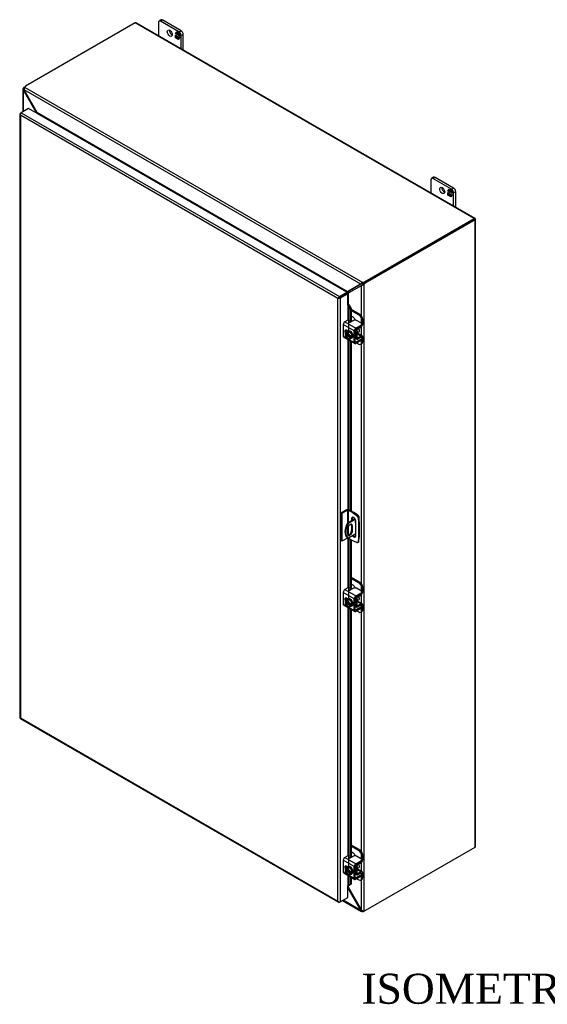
# Model space of a CAD drawing. Header units: inches. Extents: x 15 to 237, y 5 to 158.
# Tile 8 of 9: x 184 to 211, y 109 to 158. Entities that reach past the tile are written whole.
import ezdxf
from ezdxf.enums import TextEntityAlignment as Align

# ---------------------------------------------------------------- set-up
doc = ezdxf.new("R2010")
doc.units = ezdxf.units.IN
doc.header["$MEASUREMENT"] = 0
for name, color, linetype in [('COM40153-1', 7, 'CONTINUOUS'), ('COM40153-2', 7, 'CONTINUOUS'), ('COM42667', 7, 'CONTINUOUS'), ('COM42780', 7, 'CONTINUOUS'), ('COM48455', 7, 'CONTINUOUS'), ('COM71782-5', 7, 'CONTINUOUS'), ('DEFAULT', 7, 'CONTINUOUS'), ('FET07710', 7, 'CONTINUOUS'), ('SCC19011', 7, 'CONTINUOUS'), ('WAF25035', 7, 'CONTINUOUS')]:
    doc.layers.add(name, color=color, linetype=linetype)
doc.styles.add('SEACAD_TIMES_NEW_ROMAN', font='times.ttf')

msp = doc.modelspace()

# ---------------------------------------------------------------- linework, layer by layer
at = {"layer": 'COM40153-1', "color": 7}
for p, q in [((200.927, 132.766), (200.57, 132.56)), ((200.57, 132.56), (200.61, 132.537)), ((200.948, 132.732), (200.61, 132.537)), ((201.1, 132.905), (201.113, 132.897)), ((201.138, 132.618), (201.138, 132.862)), ((200.555, 132.256), (200.555, 132.019)), ((200.974, 132.012), (200.61, 131.802)), ((200.762, 132.422), (200.803, 132.399)), ((200.762, 132.422), (200.762, 132.185)), ((200.762, 132.185), (200.803, 132.162)), ((200.803, 132.162), (200.803, 132.399)), ((200.55, 131.835), (200.591, 131.812))]:
    msp.add_line(p, q, dxfattribs=at)
for centre, major_axis, start_param, end_param in [((200.85, 132.355), (0.3, 0.52), 1.508132, 3.141593), ((200.891, 132.331), (0.3, 0.52), 1.508132, 3.204257), ((200.679, 132.328), (-0.087, -0.151), 2.356194, 5.497787), ((200.979, 132.628), (-0.025, -0.0433), 4.139289, 6.283185), ((200.939, 132.651), (0.025, 0.0433), 4.093609, 5.210881), ((200.979, 132.628), (-0.025, -0.0433), 0, 0.63978), ((201.052, 132.862), (-0.0864, 0), 2.529725, 3.926991), ((200.679, 132.09), (0.087, 0.151), 2.356194, 5.497787), ((200.638, 132.114), (0.087, 0.151), 3.37676, 5.497787), ((200.638, 132.351), (-0.087, -0.151), 2.356194, 2.906426)]:
    msp.add_ellipse(centre, major_axis=major_axis, ratio=0.57735, start_param=start_param, end_param=end_param, dxfattribs=at)
at = {"layer": 'COM40153-2', "color": 7}
for p, q in [((200.512, 133.215), (200.233, 133.054)), ((200.233, 133.054), (200.233, 131.666)), ((200.274, 133.03), (200.233, 133.054)), ((200.553, 133.191), (200.274, 133.03)), ((200.274, 133.03), (200.274, 131.642)), ((200.553, 133.191), (200.553, 132.532)), ((200.593, 133.191), (200.593, 132.574)), ((200.828, 133.056), (200.593, 133.191)), ((200.869, 133.079), (200.634, 133.215)), ((200.828, 133.056), (200.869, 133.079)), ((200.828, 133.056), (201.017, 132.927)), ((201.058, 132.951), (200.869, 133.079)), ((200.762, 132.759), (200.803, 132.782)), ((200.762, 132.759), (200.762, 132.671)), ((200.803, 132.695), (200.803, 132.782)), ((200.974, 131.918), (200.974, 132.636)), ((201.017, 132.927), (201.058, 132.951)), ((201.122, 132.84), (201.081, 132.816)), ((201.081, 132.816), (201.098, 132.588)), ((201.098, 132.588), (201.139, 132.612)), ((201.098, 132.588), (201.098, 131.823)), ((201.139, 132.612), (201.122, 132.84)), ((201.139, 132.612), (201.139, 131.847)), ((200.593, 132.381), (200.593, 131.955)), ((200.274, 131.642), (200.233, 131.666)), ((200.553, 131.803), (200.274, 131.642)), ((200.553, 131.834), (200.553, 131.803)), ((200.593, 131.811), (200.593, 131.803)), ((200.828, 131.668), (200.593, 131.803)), ((201.017, 131.578), (200.828, 131.668)), ((201.061, 131.576), (201.102, 131.599)), ((201.098, 131.823), (201.081, 131.615)), ((201.081, 131.615), (201.122, 131.638)), ((201.098, 131.823), (201.139, 131.847)), ((201.122, 131.638), (201.139, 131.847))]:
    msp.add_line(p, q, dxfattribs=at)
for centre, major_axis, start_param, end_param in [((200.573, 133.179), (-0.0864, 0), 3.926991, 5.497787), ((200.573, 133.179), (-0.0288, 0), 3.926991, 5.497787), ((200.868, 132.698), (0.075, -0.13), 0.785398, 3.926991), ((200.909, 132.721), (0.075, -0.13), 3.416574, 3.926991), ((201.011, 132.85), (0.05, -0.0866), 0.872665, 2.268928), ((201.052, 132.873), (-0.05, 0.0866), 4.014257, 5.410521), ((200.573, 131.791), (0.0288, 0), 0.785398, 2.356194), ((200.868, 131.979), (-0.075, 0.13), 1.73559, 3.926991), ((200.909, 132.003), (-0.075, 0.13), 1.73559, 2.866611), ((201.011, 131.662), (-0.05, 0.0866), 2.443461, 3.839724), ((201.052, 131.686), (-0.05, 0.0866), 3.141593, 3.839724)]:
    msp.add_ellipse(centre, major_axis=major_axis, ratio=0.57735, start_param=start_param, end_param=end_param, dxfattribs=at)
at = {"layer": 'COM42667', "color": 7}
for p, q in [((200.891, 142.128), (200.343, 142.445)), ((200.343, 142.445), (200.343, 141.863)), ((200.568, 142.668), (200.423, 142.585)), ((200.423, 142.585), (200.972, 142.268)), ((200.857, 142.65), (200.71, 142.565)), ((200.972, 142.268), (201.245, 142.426)), ((200.972, 142.206), (201.245, 142.364)), ((201.245, 142.507), (200.998, 142.65)), ((201.245, 142.364), (201.245, 142.426)), ((201.274, 142.405), (201.274, 142.467)), ((200.343, 141.863), (200.546, 141.745)), ((200.573, 142.112), (200.498, 142.156)), ((200.891, 141.546), (200.891, 142.128)), ((200.945, 141.577), (200.945, 142.159)), ((200.366, 141.81), (200.915, 141.493)), ((200.586, 141.722), (200.891, 141.546)), ((200.972, 141.561), (200.945, 141.577)), ((201.245, 141.719), (200.972, 141.561)), ((201.245, 141.657), (200.972, 141.499)), ((201.232, 141.808), (201.245, 141.8)), ((201.245, 141.657), (201.245, 141.719)), ((201.274, 141.698), (201.274, 141.76)), ((200.891, 128.778), (200.343, 129.095)), ((200.343, 129.095), (200.343, 128.513)), ((200.568, 129.318), (200.423, 129.235)), ((200.423, 129.235), (200.972, 128.918)), ((200.857, 129.3), (200.71, 129.215)), ((200.972, 128.918), (201.245, 129.076)), ((201.245, 129.157), (200.998, 129.3)), ((201.245, 129.014), (201.245, 129.076)), ((201.274, 129.055), (201.274, 129.117)), ((200.573, 128.762), (200.498, 128.806)), ((200.891, 128.196), (200.891, 128.778)), ((200.945, 128.227), (200.945, 128.809)), ((200.972, 128.856), (201.245, 129.014)), ((200.343, 128.513), (200.546, 128.395)), ((200.366, 128.46), (200.915, 128.143)), ((200.586, 128.372), (200.891, 128.196)), ((200.972, 128.211), (200.945, 128.227)), ((201.245, 128.369), (200.972, 128.211)), ((201.245, 128.307), (200.972, 128.149)), ((201.232, 128.458), (201.245, 128.45)), ((201.245, 128.307), (201.245, 128.369)), ((201.274, 128.347), (201.274, 128.41)), ((200.568, 115.968), (200.423, 115.885)), ((200.423, 115.885), (200.972, 115.568)), ((200.857, 115.95), (200.71, 115.865)), ((201.245, 115.807), (200.998, 115.95)), ((200.891, 115.428), (200.343, 115.745)), ((200.343, 115.745), (200.343, 115.163)), ((200.573, 115.412), (200.498, 115.456)), ((200.891, 114.846), (200.891, 115.428)), ((200.945, 114.877), (200.945, 115.459)), ((200.972, 115.568), (201.245, 115.726)), ((200.972, 115.506), (201.245, 115.664)), ((201.245, 115.664), (201.245, 115.726)), ((201.274, 115.705), (201.274, 115.767)), ((200.343, 115.163), (200.546, 115.045)), ((200.366, 115.11), (200.915, 114.793)), ((200.586, 115.022), (200.891, 114.846)), ((200.972, 114.861), (200.945, 114.877)), ((201.245, 115.019), (200.972, 114.861)), ((201.245, 114.957), (200.972, 114.799)), ((201.232, 115.108), (201.245, 115.1)), ((201.245, 114.957), (201.245, 115.019)), ((201.274, 114.997), (201.274, 115.059))]:
    msp.add_line(p, q, dxfattribs=at)
for centre, major_axis, start_param, end_param in [((200.423, 142.492), (-0.0572, -0.0991), 3.926991, 5.497787), ((200.602, 142.649), (-0.048, 0), 3.141593, 5.497787), ((200.676, 142.585), (0.048, 0), 2.929457, 5.497787), ((200.928, 142.609), (0.1, 0), 0.785398, 2.356194), ((201.174, 142.467), (-0.1, 0), 2.356194, 3.926991), ((201.174, 142.405), (-0.1, 0), 2.356194, 3.141593), ((200.423, 141.909), (0.0572, 0.0991), 2.356194, 3.141593), ((200.498, 142.064), (0.0562, -0.0973), 2.356194, 4.826451), ((200.552, 142.095), (0.0562, -0.0973), 3.6401, 4.826451), ((200.972, 142.175), (0.0572, 0.0991), 0.785398, 2.356194), ((200.972, 142.175), (0.0192, 0.0333), 0.785398, 2.356194), ((200.972, 141.593), (0.0572, 0.0991), 2.356194, 3.926991), ((200.972, 141.593), (0.0192, 0.0333), 2.356194, 3.926991), ((201.174, 141.76), (-0.1, 0), 2.356194, 3.926991), ((201.174, 141.698), (-0.1, 0), 2.356194, 3.141593), ((200.423, 129.142), (-0.0572, -0.0991), 3.926991, 5.497787), ((200.602, 129.299), (-0.048, 0), 3.141593, 5.497787), ((200.676, 129.235), (0.048, 0), 2.929457, 5.497787), ((200.928, 129.259), (0.1, 0), 0.785398, 2.356194), ((201.174, 129.117), (-0.1, 0), 2.356194, 3.926991), ((201.174, 129.055), (-0.1, 0), 2.356194, 3.141593), ((200.498, 128.714), (0.0562, -0.0973), 2.356194, 4.826451), ((200.552, 128.745), (0.0562, -0.0973), 3.6401, 4.826451), ((200.972, 128.825), (0.0572, 0.0991), 0.785398, 2.356194), ((200.972, 128.825), (0.0192, 0.0333), 0.785398, 2.356194), ((200.423, 128.559), (0.0572, 0.0991), 2.356194, 3.141593), ((200.972, 128.242), (0.0572, 0.0991), 2.356194, 3.926991), ((200.972, 128.242), (0.0192, 0.0333), 2.356194, 3.926991), ((201.174, 128.41), (-0.1, 0), 2.356194, 3.926991), ((201.174, 128.347), (-0.1, 0), 2.356194, 3.141593), ((200.423, 115.792), (-0.0572, -0.0991), 3.926991, 5.497787), ((200.602, 115.949), (-0.048, 0), 3.141593, 5.497787), ((200.676, 115.885), (0.048, 0), 2.929457, 5.497787), ((200.928, 115.909), (0.1, 0), 0.785398, 2.356194), ((201.174, 115.767), (-0.1, 0), 2.356194, 3.926991), ((200.498, 115.364), (0.0562, -0.0973), 2.356194, 4.826451), ((200.552, 115.395), (0.0562, -0.0973), 3.6401, 4.826451), ((200.972, 115.475), (0.0572, 0.0991), 0.785398, 2.356194), ((200.972, 115.475), (0.0192, 0.0333), 0.785398, 2.356194), ((201.174, 115.705), (-0.1, 0), 2.356194, 3.141593), ((200.423, 115.209), (0.0572, 0.0991), 2.356194, 3.141593), ((200.972, 114.892), (0.0572, 0.0991), 2.356194, 3.926991), ((200.972, 114.892), (0.0192, 0.0333), 2.356194, 3.926991), ((201.174, 115.059), (-0.1, 0), 2.356194, 3.926991), ((201.174, 114.997), (-0.1, 0), 2.356194, 3.141593)]:
    msp.add_ellipse(centre, major_axis=major_axis, ratio=0.57735, start_param=start_param, end_param=end_param, dxfattribs=at)
at = {"layer": 'COM42780', "color": 7}
for p, q in [((200.74, 143.205), (201.172, 142.956)), ((200.74, 143.143), (201.118, 142.925)), ((200.836, 142.802), (200.74, 142.857)), ((201.118, 142.925), (201.172, 142.956)), ((201.07, 142.23), (201.234, 142.328)), ((201.314, 142.711), (201.26, 142.68)), ((201.26, 142.497), (201.26, 142.68)), ((201.314, 142.467), (201.314, 142.711)), ((200.949, 142.177), (200.99, 142.153)), ((200.99, 141.765), (200.99, 142.153)), ((201.044, 141.796), (201.044, 142.184)), ((201.048, 141.979), (201.234, 141.871)), ((201.29, 141.876), (201.062, 142.007)), ((201.234, 141.871), (201.07, 141.78)), ((201.314, 141.58), (201.314, 141.823)), ((200.945, 141.791), (200.99, 141.765)), ((200.945, 141.752), (201.014, 141.712)), ((201.018, 141.526), (201.118, 141.468)), ((201.044, 141.795), (201.07, 141.78)), ((201.233, 141.808), (201.069, 141.717)), ((201.218, 141.458), (201.272, 141.489)), ((201.233, 141.808), (201.26, 141.792)), ((201.26, 141.79), (201.26, 141.792)), ((201.26, 141.549), (201.26, 141.667)), ((201.26, 141.549), (201.314, 141.58)), ((200.74, 129.855), (201.172, 129.606)), ((200.74, 129.793), (201.118, 129.575)), ((201.118, 129.575), (201.172, 129.606)), ((200.836, 129.452), (200.74, 129.507)), ((201.314, 129.361), (201.26, 129.33)), ((201.26, 129.147), (201.26, 129.33)), ((201.314, 129.117), (201.314, 129.361)), ((200.949, 128.827), (200.99, 128.803)), ((200.99, 128.415), (200.99, 128.803)), ((201.044, 128.446), (201.044, 128.834)), ((201.048, 128.628), (201.234, 128.521)), ((201.29, 128.526), (201.062, 128.657)), ((201.07, 128.88), (201.234, 128.978)), ((200.945, 128.441), (200.99, 128.415)), ((200.945, 128.402), (201.014, 128.362)), ((201.018, 128.176), (201.118, 128.118)), ((201.044, 128.445), (201.07, 128.43)), ((201.233, 128.458), (201.069, 128.367)), ((201.234, 128.521), (201.07, 128.43)), ((201.218, 128.108), (201.272, 128.139)), ((201.233, 128.458), (201.26, 128.442)), ((201.26, 128.44), (201.26, 128.442)), ((201.26, 128.199), (201.26, 128.317)), ((201.26, 128.199), (201.314, 128.23)), ((201.314, 128.23), (201.314, 128.473)), ((200.74, 116.505), (201.172, 116.256)), ((200.74, 116.443), (201.118, 116.224)), ((200.836, 116.102), (200.74, 116.157)), ((201.118, 116.224), (201.172, 116.256)), ((201.314, 116.011), (201.26, 115.98)), ((201.26, 115.797), (201.26, 115.98)), ((201.314, 115.767), (201.314, 116.011)), ((200.949, 115.476), (200.99, 115.453)), ((200.99, 115.065), (200.99, 115.453)), ((201.044, 115.096), (201.044, 115.484)), ((201.07, 115.53), (201.234, 115.628)), ((200.945, 115.091), (200.99, 115.065)), ((200.945, 115.052), (201.014, 115.012)), ((201.018, 114.825), (201.118, 114.767)), ((201.044, 115.095), (201.07, 115.08)), ((201.048, 115.278), (201.234, 115.171)), ((201.29, 115.176), (201.062, 115.307)), ((201.233, 115.108), (201.069, 115.017)), ((201.234, 115.171), (201.07, 115.08)), ((201.233, 115.108), (201.26, 115.092)), ((201.26, 115.089), (201.26, 115.092)), ((201.26, 114.849), (201.26, 114.967)), ((201.26, 114.849), (201.314, 114.88)), ((201.314, 114.88), (201.314, 115.123)), ((201.218, 114.758), (201.272, 114.789))]:
    msp.add_line(p, q, dxfattribs=at)
for centre, major_axis, start_param, end_param in [((200.836, 142.639), (0.1, -0.173), 1.392108, 2.356194), ((201.118, 142.761), (0.1, -0.173), 0.785398, 2.356194), ((201.172, 142.792), (-0.1, 0.173), 3.926991, 5.497787), ((201.233, 142.421), (-0.0572, -0.0991), 0.802851, 2.356194), ((201.071, 142.199), (-0.0572, -0.0991), 4.744903, 5.497787), ((201.071, 142.199), (-0.0192, -0.0333), 3.944444, 5.497787), ((200.956, 142.102), (0.078, -0.135), 0.133398, 1.437398), ((201.233, 141.777), (-0.0192, -0.0333), 2.356194, 3.909538), ((201.233, 141.777), (-0.0572, -0.0991), 2.356194, 3.909538), ((201.071, 141.811), (0.0572, 0.0991), 2.356194, 3.909538), ((201.071, 141.811), (0.0192, 0.0333), 2.356194, 3.909538), ((201.118, 141.631), (-0.1, 0.173), 2.356194, 3.926991), ((201.172, 141.662), (-0.1, 0.173), 3.141593, 3.926991), ((201.118, 129.411), (0.1, -0.173), 0.785398, 2.356194), ((201.172, 129.442), (-0.1, 0.173), 3.926991, 5.497787), ((200.836, 129.289), (0.1, -0.173), 1.392108, 2.356194), ((201.233, 129.071), (-0.0572, -0.0991), 0.802851, 2.356194), ((201.071, 128.849), (-0.0572, -0.0991), 4.744903, 5.497787), ((201.071, 128.849), (-0.0192, -0.0333), 3.944444, 5.497787), ((200.956, 128.752), (0.078, -0.135), 0.133398, 1.437398), ((201.071, 128.461), (0.0572, 0.0991), 2.356194, 3.909538), ((201.071, 128.461), (0.0192, 0.0333), 2.356194, 3.909538), ((201.118, 128.281), (-0.1, 0.173), 2.356194, 3.926991), ((201.233, 128.427), (-0.0192, -0.0333), 2.356194, 3.909538), ((201.233, 128.427), (-0.0572, -0.0991), 2.356194, 3.909538), ((201.172, 128.312), (-0.1, 0.173), 3.141593, 3.926991), ((200.836, 115.939), (0.1, -0.173), 1.392108, 2.356194), ((201.118, 116.061), (0.1, -0.173), 0.785398, 2.356194), ((201.172, 116.092), (-0.1, 0.173), 3.926991, 5.497787), ((201.071, 115.499), (-0.0572, -0.0991), 4.744903, 5.497787), ((201.071, 115.499), (-0.0192, -0.0333), 3.944444, 5.497787), ((200.956, 115.402), (0.078, -0.135), 0.133398, 1.437398), ((201.233, 115.721), (-0.0572, -0.0991), 0.802851, 2.356194), ((201.071, 115.111), (0.0572, 0.0991), 2.356194, 3.909538), ((201.071, 115.111), (0.0192, 0.0333), 2.356194, 3.909538), ((201.118, 114.931), (-0.1, 0.173), 2.356194, 3.926991), ((201.233, 115.077), (-0.0192, -0.0333), 2.356194, 3.909538), ((201.233, 115.077), (-0.0572, -0.0991), 2.356194, 3.909538), ((201.172, 114.962), (-0.1, 0.173), 3.141593, 3.926991)]:
    msp.add_ellipse(centre, major_axis=major_axis, ratio=0.57735, start_param=start_param, end_param=end_param, dxfattribs=at)
at = {"layer": 'COM48455', "color": 7}
for p, q in [((189.981, 157.476), (184.513, 154.319)), ((206.87, 147.725), (189.981, 157.476)), ((206.914, 147.73), (190.025, 157.48)), ((184.381, 154.182), (184.381, 153.044)), ((184.439, 154.171), (184.383, 154.164)), ((184.447, 154.214), (184.406, 154.238)), ((184.445, 154.141), (184.406, 154.118)), ((185.062, 152.989), (184.406, 154.118)), ((184.406, 153.059), (184.406, 154.118)), ((185.095, 153.008), (184.445, 154.141)), ((201.215, 144.458), (184.445, 154.141)), ((184.463, 154.271), (201.319, 144.54)), ((185.062, 152.989), (185.095, 153.008)), ((185.062, 152.98), (185.062, 152.989)), ((200.565, 144.077), (185.095, 153.008)), ((200.503, 144.065), (185.116, 152.949)), ((185.116, 152.949), (185.116, 152.948)), ((185.117, 152.967), (185.122, 152.953)), ((201.402, 144.568), (206.87, 147.725)), ((206.928, 147.712), (206.87, 147.678)), ((206.928, 147.711), (206.87, 147.678)), ((206.87, 147.678), (206.911, 147.702)), ((201.402, 144.521), (206.87, 147.678)), ((206.87, 147.678), (201.402, 144.521)), ((206.911, 147.655), (201.443, 144.498)), ((206.87, 147.678), (206.87, 147.678)), ((206.87, 147.678), (206.87, 147.678)), ((206.911, 116.395), (206.911, 147.655)), ((206.936, 116.431), (206.936, 147.69)), ((201.215, 144.458), (200.565, 144.077)), ((200.599, 144.019), (201.254, 144.391)), ((201.242, 144.474), (200.606, 144.1)), ((200.639, 144.042), (201.281, 144.406)), ((201.239, 144.472), (201.215, 144.458)), ((201.278, 144.486), (201.243, 144.491)), ((201.279, 144.405), (201.254, 144.391)), ((201.254, 142.878), (201.254, 144.391)), ((201.256, 144.482), (201.278, 144.486)), ((201.309, 144.431), (201.295, 144.414)), ((201.309, 144.431), (201.297, 144.399)), ((201.319, 144.493), (201.319, 144.54)), ((201.336, 144.463), (201.376, 144.44)), ((201.376, 144.44), (201.376, 113.219)), ((201.402, 144.568), (201.402, 144.521)), ((201.443, 144.498), (201.402, 144.521)), ((200.502, 144.065), (200.503, 144.065)), ((200.509, 144.07), (200.512, 144.059)), ((200.546, 143.993), (200.537, 144.002)), ((200.565, 144.077), (200.606, 144.1)), ((200.599, 144.019), (200.639, 144.042)), ((200.599, 143.445), (200.599, 144.019)), ((201.254, 141.896), (201.254, 142.343)), ((201.254, 129.528), (201.254, 141.478)), ((201.254, 128.546), (201.254, 128.993)), ((201.254, 116.178), (201.254, 128.128)), ((201.443, 113.238), (206.911, 116.395)), ((201.254, 115.196), (201.254, 115.643)), ((200.57, 114.381), (200.599, 114.398)), ((201.215, 113.246), (200.57, 114.37)), ((200.599, 114.398), (200.599, 114.473)), ((201.254, 113.269), (200.599, 114.398)), ((201.254, 113.269), (201.254, 114.778)), ((200.308, 113.741), (201.258, 113.192)), ((201.215, 113.246), (200.333, 113.755)), ((201.254, 113.269), (201.215, 113.246)), ((201.278, 113.248), (201.243, 113.203)), ((201.319, 113.233), (201.319, 113.186))]:
    msp.add_line(p, q, dxfattribs=at)
for centre, radius, start, end in [((184.455, 154.182), 0.0746, 131.1998, 193.8127), ((184.487, 154.188), 0.107, 192.9737, 220.7862), ((184.551, 154.197), 0.114, 139.6628, 181.0415), ((184.594, 154.193), 0.158, 179.2416, 199.2958), ((184.946, 152.901), 0.184, 16.5502, 35.8512), ((201.353, 144.369), 0.165, 131.9165, 147.0143), ((201.284, 144.404), 0.0817, 102.1735, 123.0322), ((201.394, 144.338), 0.215, 110.4183, 134.5607), ((201.246, 144.555), 0.165, 272.9857, 288.0835), ((201.342, 144.222), 0.271, 94.8053, 103.6793), ((201.242, 144.477), 0.0817, 296.9677, 317.8265), ((201.241, 144.603), 0.212, 285.2655, 309.7555), ((201.113, 144.618), 0.271, 316.3207, 325.1947), ((200.505, 144.335), 0.266, 270.8004, 283.1072), ((200.453, 144.202), 0.183, 296.202, 326.2497), ((200.651, 143.859), 0.183, 93.7503, 128.6863), ((200.793, 143.837), 0.266, 136.8928, 149.1996), ((200.431, 114.322), 0.184, 24.1488, 38.9687), ((201.316, 113.281), 0.107, 199.2138, 227.0263), ((201.295, 113.257), 0.0745, 226.1543, 288.8332), ((201.374, 113.372), 0.158, 220.7042, 240.7584), ((201.356, 113.333), 0.116, 239.1566, 280.1391)]:
    msp.add_arc(centre, radius, start, end, dxfattribs=at)
for centre, major_axis, ratio, start_param, end_param in [((189.981, 157.406), (-0.0432, -0.0748), 0.57735, 3.141593, 3.926991), ((184.473, 154.132), (0.1, 0.173), 0.57735, 0.939773, 1.276789), ((184.655, 154.238), (-0.2, 0), 0.57735, 5.497787, 5.989178), ((185.116, 152.972), (-0.0144, -0.0249), 0.57735, 0.785398, 1.068497), ((206.87, 147.655), (-0.0432, -0.0748), 0.57735, 2.696031, 3.926991), ((206.85, 147.667), (0.0863, 0.0499), 0.000948, -0.784852, -0.445015), ((206.85, 147.667), (0.0864, 0.0498), 0.000948, 0.445015, 0.784852), ((206.85, 147.69), (-0.0864, 0), 0.57735, 2.356194, 3.587154), ((206.85, 147.667), (-0.0288, -0.0166), 0.000948, 2.355648, 3.926445), ((206.85, 147.667), (-0.0288, -0.0166), 0.000948, 2.356741, 3.927537), ((201.261, 144.65), (0.2, 0), 0.57735, 5.006396, 5.497787), ((201.261, 144.603), (0.2, 0), 0.57735, 5.006396, 5.497787), ((201.402, 144.358), (0.1, 0.173), 0.57735, 0.785398, 1.276789), ((201.443, 144.334), (0.1, 0.173), 0.57735, 0.785398, 1.276789), ((200.503, 144.089), (-0.0144, -0.0249), 0.57735, 0.785398, 1.068497), ((200.578, 143.959), (-0.0864, 0), 0.57735, -1.068499, -1.003058), ((206.85, 116.431), (-0.0864, 0), 0.57735, 2.356194, 3.141593), ((201.261, 113.297), (0.2, 0), 0.57735, 5.006396, 5.365574), ((201.443, 113.402), (-0.1, -0.173), 0.57735, 0.294007, 0.785398)]:
    msp.add_ellipse(centre, major_axis=major_axis, ratio=ratio, start_param=start_param, end_param=end_param, dxfattribs=at)
at = {"layer": 'COM71782-5', "color": 7}
for p, q in [((184.665, 153.209), (184.292, 152.993)), ((200.529, 144.049), (184.665, 153.209)), ((184.226, 152.935), (184.226, 122.848)), ((184.235, 152.913), (184.235, 152.913)), ((184.251, 152.97), (184.292, 152.993)), ((200.075, 143.74), (184.251, 152.876)), ((184.251, 152.876), (184.251, 122.836)), ((184.292, 152.993), (200.156, 143.834)), ((200.099, 143.754), (200.156, 143.787)), ((200.099, 143.754), (200.156, 143.787)), ((200.156, 143.834), (200.529, 144.049)), ((200.156, 143.787), (200.529, 144.002)), ((200.529, 144.002), (200.156, 143.787)), ((200.57, 143.979), (200.197, 143.764)), ((200.529, 144.049), (200.529, 144.002)), ((200.57, 143.979), (200.529, 144.002)), ((200.57, 143.407), (200.57, 143.979)), ((200.116, 143.764), (200.075, 143.74)), ((200.075, 113.7), (200.075, 143.74)), ((200.197, 143.764), (200.197, 113.677)), ((200.57, 143.407), (200.57, 142.669)), ((200.593, 143.412), (200.598, 143.445)), ((200.614, 143.382), (200.661, 143.401)), ((200.614, 143.382), (200.693, 143.204)), ((200.614, 142.132), (200.614, 143.382)), ((200.661, 143.401), (200.74, 143.223)), ((200.74, 143.223), (200.693, 143.204)), ((200.693, 143.204), (200.693, 142.559)), ((200.74, 143.223), (200.74, 142.583)), ((200.57, 142.114), (200.57, 142.11)), ((200.57, 141.693), (200.57, 133.229)), ((200.614, 133.223), (200.614, 141.667)), ((200.693, 141.622), (200.693, 133.181)), ((200.74, 141.594), (200.74, 133.153)), ((200.57, 131.808), (200.57, 129.319)), ((200.614, 128.782), (200.614, 131.791)), ((200.693, 131.746), (200.693, 129.209)), ((200.74, 131.718), (200.74, 129.232)), ((200.57, 128.764), (200.57, 128.76)), ((200.57, 128.343), (200.57, 115.969)), ((200.614, 115.432), (200.614, 128.317)), ((200.693, 128.272), (200.693, 115.859)), ((200.74, 128.244), (200.74, 115.882)), ((184.249, 122.808), (200.113, 113.649)), ((184.251, 122.836), (200.075, 113.7)), ((200.57, 115.414), (200.57, 115.41)), ((200.57, 114.993), (200.57, 114.464)), ((200.614, 114.485), (200.614, 114.967)), ((200.693, 114.922), (200.693, 114.532)), ((200.74, 114.894), (200.74, 114.551)), ((200.57, 113.892), (200.57, 114.464)), ((200.693, 114.532), (200.614, 114.485)), ((200.614, 114.485), (200.661, 114.504)), ((200.74, 114.551), (200.661, 114.504)), ((200.74, 114.551), (200.693, 114.532)), ((200.197, 113.677), (200.57, 113.892)), ((200.099, 113.667), (200.099, 113.667)), ((200.197, 113.677), (200.156, 113.653))]:
    msp.add_line(p, q, dxfattribs=at)
for centre, radius, start, end in [((200.53, 143.346), 0.0911, 23.2734, 46.5882), ((200.555, 143.317), 0.135, 38.3968, 71.6578), ((200.812, 114.204), 0.343, 125.2045, 129.639), ((200.649, 114.423), 0.0704, 117.4412, 127.5015)]:
    msp.add_arc(centre, radius, start, end, dxfattribs=at)
for centre, major_axis, ratio, start_param, end_param in [((184.313, 152.935), (0.0864, 0), 0.57735, 2.356194, 3.587154), ((184.292, 152.923), (0.0432, 0.0748), 0.57735, 0.785398, 2.016358), ((184.313, 152.911), (-0.061, 0.106), 0.577982, 1.231508, 1.571345), ((184.313, 152.911), (-0.061, 0.106), 0.577982, 1.230411, 1.570248), ((200.156, 143.764), (0.0432, 0.0748), 0.57735, 0.785398, 2.016358), ((200.136, 143.775), (0.0288, 0.0166), 0.000948, 0.785944, 2.356741), ((200.136, 143.775), (0.0288, 0.0166), 0.000948, 3.926445, 5.497241), ((200.136, 143.775), (-0.0863, -0.0499), 0.000948, -1.124689, -0.784852), ((200.136, 143.775), (-0.0864, -0.0498), 0.000948, 0.784852, 1.124689), ((200.136, 143.799), (0.0864, 0), 0.57735, 4.266828, 5.497787), ((200.59, 143.396), (0.0864, 0), 0.57735, 1.48353, 1.808737), ((200.59, 143.396), (0.0288, 0), 0.57735, 1.48353, 2.356194), ((184.313, 122.848), (0.0864, 0), 0.57735, 3.141593, 3.587154), ((184.313, 122.871), (-0.0864, -0.0498), 0.000948, 0.445015, 0.784852), ((184.313, 122.871), (-0.0863, -0.0499), 0.000948, -0.784852, -0.445015), ((184.292, 122.883), (0.0432, 0.0748), 0.57735, 2.696031, 3.141593), ((200.59, 114.452), (-0.0288, 0), 0.57735, 4.625123, 5.497787), ((200.136, 113.736), (0.061, -0.106), 0.577982, 4.712938, 5.052774), ((200.136, 113.736), (0.061, -0.106), 0.577982, 4.71184, 5.051677), ((200.136, 113.712), (0.0864, 0), 0.57735, 4.266828, 5.497787), ((200.156, 113.724), (0.0432, 0.0748), 0.57735, 2.696031, 3.926991)]:
    msp.add_ellipse(centre, major_axis=major_axis, ratio=ratio, start_param=start_param, end_param=end_param, dxfattribs=at)
at = {"layer": 'FET07710', "color": 7}
for p, q in [((191.27, 157.624), (191.164, 157.563)), ((191.345, 157.617), (191.239, 157.555)), ((192.158, 157.025), (191.239, 157.555)), ((192.264, 157.086), (191.345, 157.617)), ((191.133, 157.494), (191.133, 156.841)), ((191.976, 156.931), (192.045, 157.029)), ((192.019, 156.983), (192.05, 157.027)), ((192.045, 157.029), (192.107, 156.994)), ((192.158, 157.025), (192.264, 157.086)), ((191.987, 156.937), (191.976, 156.931)), ((192.012, 156.91), (191.976, 156.931)), ((191.976, 156.729), (191.976, 156.867)), ((191.976, 156.867), (192.012, 156.846)), ((191.987, 156.735), (191.976, 156.729)), ((192.037, 156.693), (191.976, 156.729)), ((191.987, 156.937), (192.012, 156.973)), ((192.012, 156.923), (191.987, 156.937)), ((191.987, 156.735), (191.987, 156.861)), ((192.044, 156.702), (191.987, 156.735)), ((192.024, 156.985), (192.012, 156.979)), ((192.068, 156.947), (192.012, 156.979)), ((192.012, 156.979), (192.012, 156.91)), ((192.012, 156.846), (192.012, 156.777)), ((192.012, 156.777), (192.068, 156.745)), ((192.079, 156.953), (192.024, 156.985)), ((192.063, 156.729), (192.037, 156.693)), ((192.074, 156.736), (192.063, 156.729)), ((192.063, 156.678), (192.063, 156.729)), ((192.074, 156.685), (192.063, 156.678)), ((192.124, 156.643), (192.063, 156.678)), ((192.079, 156.953), (192.068, 156.947)), ((192.068, 156.878), (192.068, 156.947)), ((192.079, 156.884), (192.068, 156.878)), ((192.102, 156.858), (192.068, 156.878)), ((192.068, 156.745), (192.068, 156.814)), ((192.068, 156.814), (192.102, 156.794)), ((192.079, 156.751), (192.068, 156.745)), ((192.074, 156.685), (192.074, 156.736)), ((192.131, 156.652), (192.074, 156.685)), ((192.079, 156.884), (192.079, 156.953)), ((192.102, 156.871), (192.079, 156.884)), ((192.079, 156.751), (192.079, 156.807)), ((192.113, 156.934), (192.102, 156.927)), ((192.157, 156.895), (192.102, 156.927)), ((192.102, 156.927), (192.102, 156.858)), ((192.102, 156.794), (192.102, 156.725)), ((192.102, 156.725), (192.157, 156.693)), ((192.107, 156.994), (192.107, 156.943)), ((192.107, 156.943), (192.132, 156.979)), ((192.118, 156.95), (192.107, 156.943)), ((192.169, 156.902), (192.113, 156.934)), ((192.118, 156.95), (192.137, 156.976)), ((192.194, 156.741), (192.124, 156.643)), ((192.132, 156.979), (192.194, 156.944)), ((192.169, 156.902), (192.157, 156.895)), ((192.157, 156.826), (192.157, 156.895)), ((192.169, 156.833), (192.157, 156.826)), ((192.194, 156.805), (192.157, 156.826)), ((192.157, 156.693), (192.157, 156.762)), ((192.157, 156.762), (192.194, 156.741)), ((192.162, 156.696), (192.157, 156.693)), ((192.169, 156.833), (192.169, 156.902)), ((192.194, 156.818), (192.169, 156.833)), ((192.169, 156.705), (192.169, 156.756)), ((192.194, 156.944), (192.194, 156.805)), ((192.37, 156.902), (192.264, 156.841)), ((192.264, 156.187), (192.264, 156.841)), ((192.37, 156.126), (192.37, 156.902)), ((204.846, 149.786), (204.741, 149.725)), ((204.921, 149.778), (204.816, 149.717)), ((205.735, 149.186), (204.816, 149.717)), ((205.841, 149.247), (204.921, 149.778)), ((204.709, 149.656), (204.709, 149.002)), ((205.552, 149.092), (205.622, 149.191)), ((205.595, 149.144), (205.626, 149.188)), ((205.622, 149.191), (205.683, 149.155)), ((205.735, 149.186), (205.841, 149.247)), ((205.564, 149.099), (205.552, 149.092)), ((205.589, 149.071), (205.552, 149.092)), ((205.552, 148.89), (205.552, 149.029)), ((205.552, 149.029), (205.589, 149.008)), ((205.564, 148.897), (205.552, 148.89)), ((205.614, 148.855), (205.552, 148.89)), ((205.564, 149.099), (205.589, 149.135)), ((205.589, 149.084), (205.564, 149.099)), ((205.564, 148.897), (205.564, 149.022)), ((205.62, 148.864), (205.564, 148.897)), ((205.6, 149.147), (205.589, 149.14)), ((205.644, 149.108), (205.589, 149.14)), ((205.589, 149.14), (205.589, 149.071)), ((205.589, 149.008), (205.589, 148.939)), ((205.589, 148.939), (205.644, 148.906)), ((205.656, 149.115), (205.6, 149.147)), ((205.639, 148.891), (205.614, 148.855)), ((205.65, 148.897), (205.639, 148.891)), ((205.639, 148.84), (205.639, 148.891)), ((205.65, 148.846), (205.639, 148.84)), ((205.701, 148.804), (205.639, 148.84)), ((205.656, 149.115), (205.644, 149.108)), ((205.644, 149.039), (205.644, 149.108)), ((205.656, 149.046), (205.644, 149.039)), ((205.678, 149.02), (205.644, 149.039)), ((205.644, 148.906), (205.644, 148.976)), ((205.644, 148.976), (205.678, 148.956)), ((205.656, 148.913), (205.644, 148.906)), ((205.65, 148.846), (205.65, 148.897)), ((205.707, 148.814), (205.65, 148.846)), ((205.656, 149.046), (205.656, 149.115)), ((205.678, 149.033), (205.656, 149.046)), ((205.656, 148.913), (205.656, 148.969)), ((205.689, 149.095), (205.678, 149.089)), ((205.734, 149.057), (205.678, 149.089)), ((205.678, 149.089), (205.678, 149.02)), ((205.678, 148.956), (205.678, 148.887)), ((205.678, 148.887), (205.734, 148.855)), ((205.683, 149.155), (205.683, 149.105)), ((205.683, 149.105), (205.709, 149.141)), ((205.695, 149.111), (205.683, 149.105)), ((205.745, 149.063), (205.689, 149.095)), ((205.695, 149.111), (205.713, 149.138)), ((205.77, 148.903), (205.701, 148.804)), ((205.709, 149.141), (205.77, 149.105)), ((205.745, 149.063), (205.734, 149.057)), ((205.734, 148.988), (205.734, 149.057)), ((205.745, 148.994), (205.734, 148.988)), ((205.77, 148.967), (205.734, 148.988)), ((205.734, 148.855), (205.734, 148.924)), ((205.734, 148.924), (205.77, 148.903)), ((205.738, 148.857), (205.734, 148.855)), ((205.745, 148.994), (205.745, 149.063)), ((205.77, 148.98), (205.745, 148.994)), ((205.745, 148.867), (205.745, 148.917)), ((205.77, 149.105), (205.77, 148.967)), ((205.947, 149.064), (205.841, 149.003)), ((205.841, 148.349), (205.841, 149.003)), ((205.947, 148.288), (205.947, 149.064))]:
    msp.add_line(p, q, dxfattribs=at)
for centre, major_axis, start_param, end_param in [((191.239, 157.433), (0.075, -0.13), 2.356194, 3.926991), ((191.345, 157.494), (0.075, -0.13), 2.356194, 3.141593), ((191.805, 157.025), (-0.088, 0.152), 0.649107, 2.492486), ((192.158, 156.902), (0.075, -0.13), 0.785398, 2.356194), ((192.264, 156.963), (-0.075, 0.13), 3.926991, 5.497787), ((204.816, 149.595), (0.075, -0.13), 2.356194, 3.926991), ((204.921, 149.656), (0.075, -0.13), 2.356194, 3.141593), ((205.381, 149.186), (-0.088, 0.152), 0.649107, 2.492486), ((205.735, 149.064), (0.075, -0.13), 0.785398, 2.356194), ((205.841, 149.125), (-0.075, 0.13), 3.926991, 5.497787)]:
    msp.add_ellipse(centre, major_axis=major_axis, ratio=0.57735, start_param=start_param, end_param=end_param, dxfattribs=at)
for centre in [(191.699, 156.963), (205.275, 149.125)]:
    msp.add_ellipse(centre, major_axis=(-0.088, 0.152), ratio=0.57735, dxfattribs=at)
at = {"layer": 'SCC19011', "color": 7}
for p, q in [((200.444, 142.018), (200.547, 142.078)), ((200.566, 142.035), (200.444, 142.018)), ((200.444, 142.018), (200.444, 141.97)), ((200.456, 141.963), (200.444, 141.97)), ((200.498, 141.956), (200.444, 141.925)), ((200.444, 141.925), (200.444, 141.876)), ((200.444, 141.925), (200.456, 141.918)), ((200.444, 141.876), (200.566, 141.72)), ((200.484, 141.973), (200.467, 141.963)), ((200.467, 141.918), (200.484, 141.928)), ((200.67, 141.866), (200.484, 141.973)), ((200.484, 141.928), (200.693, 141.808)), ((200.498, 141.965), (200.498, 141.956)), ((200.498, 141.956), (200.672, 141.856)), ((200.668, 142.094), (200.547, 142.078)), ((200.566, 142.035), (200.668, 142.094)), ((200.688, 141.878), (200.566, 142.035)), ((200.79, 141.937), (200.668, 142.094)), ((200.688, 141.829), (200.676, 141.836)), ((200.688, 141.878), (200.79, 141.937)), ((200.688, 141.829), (200.688, 141.878)), ((200.741, 141.86), (200.688, 141.829)), ((200.741, 141.816), (200.688, 141.785)), ((200.703, 141.838), (200.741, 141.816)), ((200.741, 141.816), (200.741, 141.86)), ((200.79, 141.795), (200.79, 141.937)), ((201.066, 142.053), (201.131, 142.091)), ((200.566, 141.72), (200.688, 141.736)), ((200.693, 141.808), (200.676, 141.798)), ((200.676, 141.791), (200.688, 141.785)), ((200.688, 141.736), (200.79, 141.795)), ((200.688, 141.736), (200.688, 141.785)), ((200.444, 128.668), (200.547, 128.728)), ((200.566, 128.685), (200.444, 128.668)), ((200.444, 128.668), (200.444, 128.62)), ((200.456, 128.613), (200.444, 128.62)), ((200.498, 128.606), (200.444, 128.575)), ((200.444, 128.575), (200.444, 128.526)), ((200.444, 128.575), (200.456, 128.568)), ((200.484, 128.623), (200.467, 128.613)), ((200.467, 128.568), (200.484, 128.578)), ((200.67, 128.516), (200.484, 128.623)), ((200.484, 128.578), (200.693, 128.458)), ((200.498, 128.615), (200.498, 128.606)), ((200.498, 128.606), (200.672, 128.506)), ((200.668, 128.744), (200.547, 128.728)), ((200.566, 128.685), (200.668, 128.744)), ((200.688, 128.528), (200.566, 128.685)), ((200.79, 128.587), (200.668, 128.744)), ((200.688, 128.528), (200.79, 128.587)), ((200.79, 128.445), (200.79, 128.587)), ((201.066, 128.703), (201.131, 128.741)), ((200.444, 128.526), (200.566, 128.37)), ((200.566, 128.37), (200.688, 128.386)), ((200.688, 128.479), (200.676, 128.486)), ((200.693, 128.458), (200.676, 128.448)), ((200.676, 128.441), (200.688, 128.435)), ((200.688, 128.479), (200.688, 128.528)), ((200.741, 128.51), (200.688, 128.479)), ((200.741, 128.466), (200.688, 128.435)), ((200.688, 128.386), (200.79, 128.445)), ((200.688, 128.386), (200.688, 128.435)), ((200.703, 128.488), (200.741, 128.466)), ((200.741, 128.466), (200.741, 128.51)), ((200.444, 115.318), (200.547, 115.378)), ((200.566, 115.334), (200.444, 115.318)), ((200.444, 115.318), (200.444, 115.269)), ((200.668, 115.394), (200.547, 115.378)), ((200.566, 115.334), (200.668, 115.394)), ((200.688, 115.178), (200.566, 115.334)), ((200.79, 115.237), (200.668, 115.394)), ((201.066, 115.353), (201.131, 115.391)), ((200.456, 115.263), (200.444, 115.269)), ((200.498, 115.256), (200.444, 115.225)), ((200.444, 115.225), (200.444, 115.176)), ((200.444, 115.225), (200.456, 115.218)), ((200.444, 115.176), (200.566, 115.02)), ((200.484, 115.273), (200.467, 115.263)), ((200.467, 115.218), (200.484, 115.228)), ((200.67, 115.166), (200.484, 115.273)), ((200.484, 115.228), (200.693, 115.108)), ((200.498, 115.265), (200.498, 115.256)), ((200.498, 115.256), (200.672, 115.156)), ((200.566, 115.02), (200.688, 115.036)), ((200.688, 115.129), (200.676, 115.136)), ((200.693, 115.108), (200.676, 115.098)), ((200.676, 115.091), (200.688, 115.085)), ((200.688, 115.178), (200.79, 115.237)), ((200.688, 115.129), (200.688, 115.178)), ((200.741, 115.16), (200.688, 115.129)), ((200.741, 115.116), (200.688, 115.085)), ((200.688, 115.036), (200.79, 115.095)), ((200.688, 115.036), (200.688, 115.085)), ((200.703, 115.138), (200.741, 115.116)), ((200.741, 115.116), (200.741, 115.16)), ((200.79, 115.095), (200.79, 115.237))]:
    msp.add_line(p, q, dxfattribs=at)
for centre, start, end in [((200.462, 141.974), 242.8525, 296.623), ((200.462, 141.93), 242.8527, 296.6228), ((200.462, 128.624), 242.8525, 296.623), ((200.462, 128.58), 242.8527, 296.6228), ((200.462, 115.274), 242.8525, 296.623), ((200.462, 115.23), 242.8527, 296.6228)]:
    msp.add_arc(centre, 0.0126, start, end, dxfattribs=at)
for centre, major_axis, start_param, end_param in [((200.566, 141.877), (0.079, -0.137), 0.958412, 3.753977), ((200.566, 141.877), (-0.079, 0.137), 0.958412, 3.753977), ((200.572, 141.88), (0.075, -0.13), 3.141593, 3.744649), ((200.572, 141.88), (-0.075, 0.13), 0.96774, 3.141593), ((200.589, 141.89), (0.075, -0.13), 3.254972, 3.744649), ((200.589, 141.89), (-0.075, 0.13), 0.96774, 3.028213), ((201.082, 142.175), (0.0488, -0.0845), 0, 2.159159), ((200.566, 128.527), (0.079, -0.137), 0.958412, 3.753977), ((200.566, 128.527), (-0.079, 0.137), 0.958412, 3.753977), ((200.572, 128.53), (0.075, -0.13), 3.141593, 3.744649), ((200.572, 128.53), (-0.075, 0.13), 0.96774, 3.141593), ((200.589, 128.54), (0.075, -0.13), 3.254972, 3.744649), ((200.589, 128.54), (-0.075, 0.13), 0.96774, 3.028213), ((201.082, 128.825), (0.0488, -0.0845), 0, 2.159159), ((200.566, 115.177), (0.079, -0.137), 0.958412, 3.753977), ((201.082, 115.475), (0.0488, -0.0845), 0, 2.159159), ((200.566, 115.177), (-0.079, 0.137), 0.958412, 3.753977), ((200.572, 115.18), (0.075, -0.13), 3.141593, 3.744649), ((200.572, 115.18), (-0.075, 0.13), 0.96774, 3.141593), ((200.589, 115.19), (0.075, -0.13), 3.254972, 3.744649), ((200.589, 115.19), (-0.075, 0.13), 0.96774, 3.028213)]:
    msp.add_ellipse(centre, major_axis=major_axis, ratio=0.57735, start_param=start_param, end_param=end_param, dxfattribs=at)
for points in [[(200.676, 141.798), (200.674, 141.797), (200.674, 141.796), (200.674, 141.793), (200.675, 141.792), (200.676, 141.791)], [(200.676, 128.448), (200.674, 128.447), (200.674, 128.446), (200.674, 128.443), (200.675, 128.442), (200.676, 128.441)], [(200.676, 115.098), (200.674, 115.097), (200.674, 115.096), (200.674, 115.093), (200.675, 115.092), (200.676, 115.091)]]:
    msp.add_open_spline(points, degree=3, knots=[0, 0, 0, 0, 0.5, 0.5, 1, 1, 1, 1], dxfattribs=at)
at = {"layer": 'WAF25035', "color": 7}
for p, q in [((200.594, 142.124), (200.568, 142.109)), ((200.768, 141.763), (200.794, 141.778)), ((200.594, 128.774), (200.568, 128.759)), ((200.768, 128.413), (200.794, 128.428)), ((200.594, 115.424), (200.568, 115.409)), ((200.768, 115.063), (200.794, 115.078))]:
    msp.add_line(p, q, dxfattribs=at)
for centre, start_param, end_param in [((200.668, 141.936), 0, 0.412589), ((200.668, 141.936), 2.729004, 6.283185), ((200.694, 141.951), 3.141593, 6.283185), ((200.668, 128.586), 0, 0.412589), ((200.668, 128.586), 2.729004, 6.283185), ((200.694, 128.601), 3.141593, 6.283185), ((200.668, 115.236), 0, 0.412589), ((200.668, 115.236), 2.729004, 6.283185), ((200.694, 115.251), 3.141593, 6.283185)]:
    msp.add_ellipse(centre, major_axis=(-0.1, 0.173), ratio=0.57735, start_param=start_param, end_param=end_param, dxfattribs=at)

# ---------------------------------------------------------------- texts
at = {"layer": 'DEFAULT', "color": 7, "style": 'SEACAD_TIMES_NEW_ROMAN'}
msp.add_text('ISOMETRIC VIEWS', height=1.5, dxfattribs=at).set_placement((201.252, 110.092), align=Align.TOP_LEFT)

doc.saveas('drawing.dxf')
